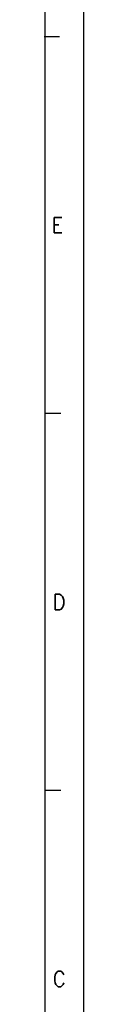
# Model space of a CAD drawing. Header units: inches. Extents: x -235 to 4216, y -109 to 485.
# Tile 16 of 31: x 599.66 to 604.81, y 13.37 to 140.5. Entities that reach past the tile are written whole.
import ezdxf

# ---------------------------------------------------------------- set-up
doc = ezdxf.new("R2010")
doc.units = ezdxf.units.IN
doc.layers.add('1', color=7, linetype='Continuous')
doc.styles.add('CONVERTER_11', font='txt.shx', dxfattribs={"width": 0.9})

# ---------------------------------------------------------------- blocks, each defined once
blk = doc.blocks.new('Marco_a1', base_point=(184.81, 187.78))
at = {"layer": '1', "color": 2, "linetype": 'Continuous'}
for p, q in [((604.81, -109.22), (604.81, 484.78)), ((601.66, 138.31), (599.66, 138.31)), ((601.81, 89.65), (599.81, 89.65)), ((601.81, 40.98), (599.81, 40.98))]:
    blk.add_line(p, q, dxfattribs=at)
at = {"layer": '1', "color": 7, "linetype": 'Continuous'}
blk.add_line((599.81, -104.22), (599.81, 479.78), dxfattribs=at)
at = {"layer": '1', "color": 2, "char_height": 2, "attachment_point": 4, "line_spacing_factor": 1.20048, "style": 'CONVERTER_11'}
for s, insert in [('E', (600.66, 113.98)), ('D', (600.81, 65.31)), ('C', (600.81, 16.65))]:
    blk.add_mtext(s, dxfattribs=dict(at, insert=insert))
blk = doc.blocks.new('Top', base_point=(184.81, 187.78))
blk.add_blockref('Marco_a1', (184.81, 187.78))
blk = doc.blocks.new('_dummy_frame__45', base_point=(-235.19, -174.57))
blk.add_blockref('Top', (184.81, 187.78))
blk = doc.blocks.new('_dummy_frame__46', base_point=(-346.5, -309.51))
at = {"layer": '1'}
blk.add_blockref('_dummy_frame__45', (-235.19, -174.57), dxfattribs=at)

msp = doc.modelspace()

# ---------------------------------------------------------------- block references
at = {"layer": '1'}
msp.add_blockref('_dummy_frame__46', (-346.5, -309.51), dxfattribs=at)

doc.saveas('drawing.dxf')
